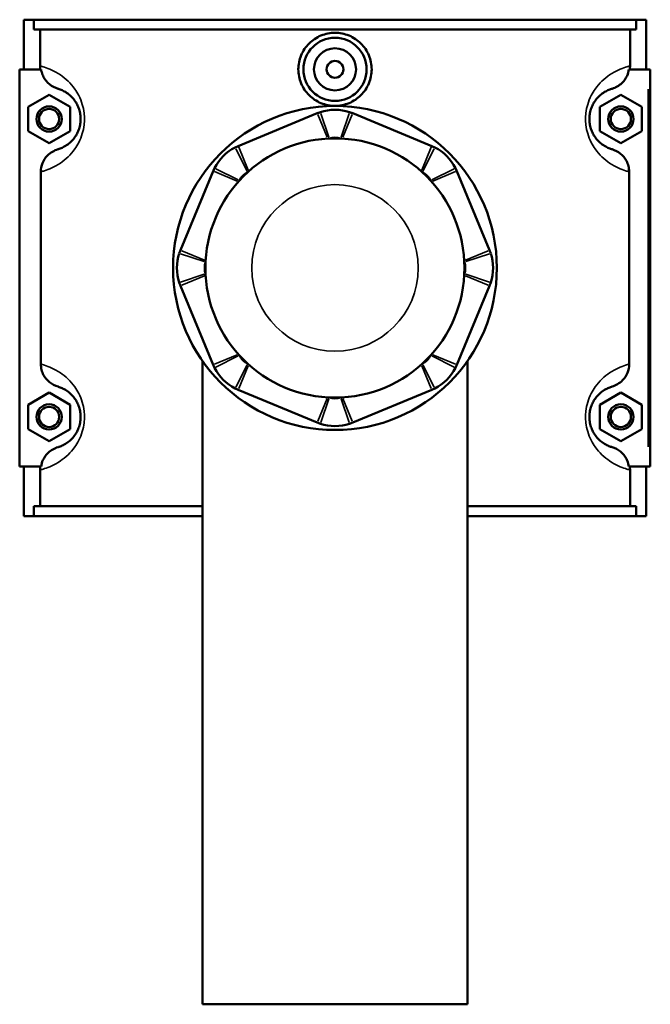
# Model space of a CAD drawing. Header units: millimetres. Extents: x -277 to 997, y -139 to 1166.
# Tile 8 of 8: x 387 to 537, y 797 to 1031. Entities that reach past the tile are written whole.
import ezdxf

# ---------------------------------------------------------------- set-up
doc = ezdxf.new("R2010")
doc.units = ezdxf.units.MM
doc.layers.add('Visible (ANSI)', color=7, linetype='Continuous', lineweight=50)
doc.layers.add('Visible Narrow (ANSI)', color=7, linetype='Continuous', lineweight=35)

msp = doc.modelspace()

# ---------------------------------------------------------------- linework, layer by layer
at = {"layer": 'Visible (ANSI)'}
for p, q in [((388.27, 1031.23), (388.27, 1019.43)), ((388.27, 1031.23), (390.65, 1031.23)), ((390.65, 1031.23), (533.9, 1031.23)), ((390.65, 1028.87), (390.65, 1031.23)), ((533.9, 1031.23), (533.9, 1028.87)), ((533.9, 1031.23), (536.27, 1031.23)), ((536.27, 1031.23), (536.27, 1019.43)), ((533.9, 1028.87), (390.65, 1028.87)), ((392.11, 1020.22), (392.11, 1028.87)), ((532.44, 1020.22), (532.44, 1028.87)), ((392.36, 1019.43), (387.27, 1019.43)), ((387.27, 1019.43), (387.27, 925.03)), ((532.18, 1019.43), (536.77, 1019.43)), ((536.77, 1019.43), (537.27, 1019.43)), ((537.27, 925.03), (537.27, 1019.43)), ((389.27, 1010.52), (394.27, 1013.41)), ((394.27, 1013.41), (399.27, 1010.52)), ((530.27, 1013.41), (525.27, 1010.52)), ((535.27, 1010.52), (530.27, 1013.41)), ((389.27, 1004.75), (389.27, 1010.52)), ((399.27, 1010.52), (399.27, 1004.75)), ((458.06, 1008.99), (439.26, 1001.2)), ((485.29, 1001.2), (466.48, 1008.99)), ((525.27, 1010.52), (525.27, 1004.75)), ((535.27, 1004.75), (535.27, 1010.52)), ((394.27, 1001.86), (389.27, 1004.75)), ((399.27, 1004.75), (394.27, 1001.86)), ((525.27, 1004.75), (530.27, 1001.86)), ((530.27, 1001.86), (535.27, 1004.75)), ((392.31, 995.09), (392.31, 949.37)), ((433.31, 995.25), (425.52, 976.44)), ((499.03, 976.44), (491.24, 995.25)), ((532.24, 949.37), (532.24, 995.09)), ((425.52, 968.02), (433.31, 949.22)), ((491.24, 949.22), (499.03, 968.02)), ((430.77, 950.1), (430.77, 797.23)), ((493.77, 950.1), (493.77, 797.23)), ((439.26, 943.27), (458.06, 935.48)), ((466.48, 935.48), (485.29, 943.27)), ((389.27, 939.72), (394.27, 942.61)), ((394.27, 942.61), (399.27, 939.72)), ((530.27, 942.61), (525.27, 939.72)), ((535.27, 939.72), (530.27, 942.61)), ((389.27, 933.95), (389.27, 939.72)), ((399.27, 939.72), (399.27, 933.95)), ((525.27, 939.72), (525.27, 933.95)), ((535.27, 933.95), (535.27, 939.72)), ((394.27, 931.06), (389.27, 933.95)), ((399.27, 933.95), (394.27, 931.06)), ((525.27, 933.95), (530.27, 931.06)), ((530.27, 931.06), (535.27, 933.95)), ((387.27, 925.03), (392.36, 925.03)), ((388.27, 925.03), (388.27, 913.23)), ((536.77, 925.03), (532.18, 925.03)), ((536.27, 925.03), (536.27, 913.23)), ((537.27, 925.03), (536.77, 925.03)), ((392.11, 915.59), (392.11, 924.24)), ((532.44, 915.59), (532.44, 924.24)), ((430.77, 915.59), (390.65, 915.59)), ((390.65, 913.23), (390.65, 915.59)), ((533.9, 915.59), (493.77, 915.59)), ((533.9, 915.59), (533.9, 913.23)), ((390.65, 913.23), (388.27, 913.23)), ((390.65, 913.23), (430.77, 913.23)), ((493.77, 913.23), (533.9, 913.23)), ((536.27, 913.23), (533.9, 913.23)), ((430.77, 797.23), (493.77, 797.23))]:
    msp.add_line(p, q, dxfattribs=at)
for centre, radius in [((462.27, 1019.43), 7.5), ((462.27, 1019.43), 5), ((462.27, 1019.43), 2), ((394.27, 1007.63), 3), ((394.27, 1007.63), 2.4), ((462.27, 972.23), 38.5), ((530.27, 1007.63), 3), ((530.27, 1007.63), 2.4), ((462.27, 972.23), 30.8), ((394.27, 936.83), 3), ((394.27, 936.83), 2.4), ((530.27, 936.83), 3), ((530.27, 936.83), 2.4)]:
    msp.add_circle(centre, radius, dxfattribs=at)
for centre, radius, start, end in [((462.27, 998.83), 11, 71.5967, 108.4033), ((462.27, 998.83), 4.4, 71.5967, 108.4033), ((443.47, 991.04), 11, 116.5967, 153.4033), ((481.08, 991.04), 11, 26.5967, 63.4033), ((443.47, 991.04), 4.4, 116.5967, 153.4033), ((481.08, 991.04), 4.4, 26.5967, 63.4033), ((435.68, 972.23), 11, 161.5967, 198.4033), ((435.68, 972.23), 4.4, 161.5967, 198.4033), ((488.87, 972.23), 4.4, 341.5967, 18.4033), ((488.87, 972.23), 11, 341.5967, 18.4033), ((443.47, 953.43), 4.4, 206.5967, 243.4033), ((481.08, 953.43), 4.4, 296.5967, 333.4033), ((443.47, 953.43), 11, 206.5967, 243.4033), ((481.08, 953.43), 11, 296.5967, 333.4033), ((462.27, 945.64), 4.4, 251.5967, 288.4033), ((462.27, 945.64), 11, 251.5967, 288.4033)]:
    msp.add_arc(centre, radius, start, end, dxfattribs=at)
for points, knots in [([(471, 1019.43), (471, 1018.34), (470.78, 1017.17), (469.88, 1015.03), (469.21, 1014.05), (467.66, 1012.52), (466.68, 1011.85), (464.53, 1010.97), (463.37, 1010.75), (461.18, 1010.75), (460.01, 1010.97), (457.87, 1011.85), (456.89, 1012.52), (455.34, 1014.05), (454.66, 1015.03), (453.77, 1017.17), (453.55, 1018.34), (453.55, 1020.53), (453.77, 1021.69), (454.66, 1023.84), (455.34, 1024.81), (456.89, 1026.35), (457.87, 1027.01), (460.01, 1027.9), (461.18, 1028.11), (463.37, 1028.11), (464.53, 1027.9), (466.68, 1027.01), (467.66, 1026.35), (469.21, 1024.81), (469.88, 1023.84), (470.78, 1021.69), (471, 1020.53), (471, 1019.43)], [0, 0, 0, 0, 0.328444, 0.328444, 0.656888, 0.656888, 0.984923, 0.984923, 1.312958, 1.312958, 1.640993, 1.640993, 1.969028, 1.969028, 2.297472, 2.297472, 2.625916, 2.625916, 2.95436, 2.95436, 3.282804, 3.282804, 3.610839, 3.610839, 3.938874, 3.938874, 4.266909, 4.266909, 4.594944, 4.594944, 4.923388, 4.923388, 5.251832, 5.251832, 5.251832, 5.251832]), ([(392.36, 1019.43), (392.4, 1019.19), (392.44, 1018.96), (392.62, 1018.33), (392.77, 1017.94), (393.32, 1016.93), (393.8, 1016.35), (394.98, 1015.4), (395.66, 1015.04), (396.39, 1014.83)], [-0.6484773, -0.6484773, -0.6484773, -0.6484773, -0.5757058, -0.5757058, -0.452537, -0.452537, -0.2287038, -0.2287038, 0, 0, 0, 0]), ([(528.16, 1014.83), (528.59, 1014.95), (529.01, 1015.13), (529.79, 1015.58), (530.16, 1015.85), (531.01, 1016.66), (531.43, 1017.24), (531.96, 1018.39), (532.11, 1018.9), (532.18, 1019.43)], [-0.698132, -0.698132, -0.698132, -0.698132, -0.5629398, -0.5629398, -0.426968, -0.426968, -0.2113638, -0.2113638, -0.0503306, -0.0503306, -0.0503306, -0.0503306]), ([(396.39, 1014.83), (396.49, 1014.8), (396.59, 1014.77), (396.98, 1014.63), (397.29, 1014.51), (397.97, 1014.17), (398.33, 1013.96), (399.03, 1013.44), (399.36, 1013.16), (399.98, 1012.52), (400.27, 1012.16), (400.73, 1011.47), (400.9, 1011.17), (401.23, 1010.47), (401.38, 1010.07), (401.61, 1009.26), (401.69, 1008.85), (401.76, 1008.17), (401.77, 1007.9), (401.77, 1007.63), (401.77, 1007.36), (401.76, 1007.1), (401.69, 1006.41), (401.61, 1006), (401.38, 1005.19), (401.23, 1004.79), (400.9, 1004.1), (400.73, 1003.79), (400.27, 1003.1), (399.98, 1002.75), (399.36, 1002.1), (399.03, 1001.82), (398.33, 1001.31), (397.97, 1001.1), (397.29, 1000.76), (396.98, 1000.63), (396.59, 1000.5), (396.49, 1000.47), (396.39, 1000.44)], [0.661778, 0.661778, 0.661778, 0.661778, 0.891026, 0.891026, 1.441714, 1.441714, 1.956605, 1.956605, 2.374479, 2.374479, 2.734939, 2.734939, 2.968372, 2.968372, 3.221448, 3.221448, 3.444472, 3.444472, 3.583862, 3.583862, 3.583862, 3.723252, 3.723252, 3.946276, 3.946276, 4.199353, 4.199353, 4.432786, 4.432786, 4.793245, 4.793245, 5.21112, 5.21112, 5.726011, 5.726011, 6.276699, 6.276699, 6.505946, 6.505946, 6.505946, 6.505946]), ([(528.16, 1000.44), (528.06, 1000.47), (527.95, 1000.5), (527.57, 1000.63), (527.26, 1000.76), (526.58, 1001.1), (526.21, 1001.31), (525.52, 1001.82), (525.19, 1002.1), (524.57, 1002.75), (524.28, 1003.1), (523.82, 1003.79), (523.65, 1004.1), (523.32, 1004.79), (523.17, 1005.19), (522.94, 1006), (522.86, 1006.41), (522.79, 1007.1), (522.77, 1007.36), (522.77, 1007.63), (522.77, 1007.9), (522.79, 1008.17), (522.86, 1008.85), (522.94, 1009.26), (523.17, 1010.07), (523.32, 1010.47), (523.65, 1011.17), (523.82, 1011.47), (524.28, 1012.16), (524.57, 1012.52), (525.19, 1013.16), (525.52, 1013.44), (526.21, 1013.96), (526.58, 1014.17), (527.26, 1014.51), (527.57, 1014.63), (527.95, 1014.77), (528.06, 1014.8), (528.16, 1014.83)], [0.661778, 0.661778, 0.661778, 0.661778, 0.891024, 0.891024, 1.441714, 1.441714, 1.956605, 1.956605, 2.374479, 2.374479, 2.734939, 2.734939, 2.968372, 2.968372, 3.221448, 3.221448, 3.444472, 3.444472, 3.583862, 3.583862, 3.583862, 3.723252, 3.723252, 3.946276, 3.946276, 4.199352, 4.199352, 4.432785, 4.432785, 4.793245, 4.793245, 5.211119, 5.211119, 5.72601, 5.72601, 6.2767, 6.2767, 6.505946, 6.505946, 6.505946, 6.505946]), ([(458.8, 1009.26), (458.68, 1009.22), (458.55, 1009.18), (458.31, 1009.09), (458.18, 1009.04), (458.06, 1008.99)], [0.32119874, 0.32119874, 0.32119874, 0.32119874, 0.35694891, 0.35694891, 0.39269908, 0.39269908, 0.39269908, 0.39269908]), ([(466.48, 1008.99), (466.36, 1009.04), (466.24, 1009.09), (465.99, 1009.18), (465.87, 1009.22), (465.75, 1009.26)], [-0.39269908, -0.39269908, -0.39269908, -0.39269908, -0.35694891, -0.35694891, -0.32119874, -0.32119874, -0.32119874, -0.32119874]), ([(396.39, 1000.44), (395.92, 1000.3), (395.46, 1000.1), (394.62, 999.59), (394.23, 999.28), (393.38, 998.41), (392.98, 997.81), (392.45, 996.49), (392.31, 995.79), (392.31, 995.09)], [-0.7224408, -0.7224408, -0.7224408, -0.7224408, -0.5746891, -0.5746891, -0.4260435, -0.4260435, -0.2110445, -0.2110445, 0, 0, 0, 0]), ([(439.26, 1001.2), (439.14, 1001.15), (439.02, 1001.1), (438.78, 1000.99), (438.66, 1000.93), (438.54, 1000.87)], [-0.39269908, -0.39269908, -0.39269908, -0.39269908, -0.35694891, -0.35694891, -0.32119874, -0.32119874, -0.32119874, -0.32119874]), ([(486, 1000.87), (485.89, 1000.93), (485.77, 1000.99), (485.53, 1001.1), (485.41, 1001.15), (485.29, 1001.2)], [0.32119874, 0.32119874, 0.32119874, 0.32119874, 0.35694891, 0.35694891, 0.39269908, 0.39269908, 0.39269908, 0.39269908]), ([(532.24, 995.09), (532.24, 995.54), (532.18, 995.99), (531.96, 996.86), (531.79, 997.28), (531.22, 998.34), (530.74, 998.92), (529.57, 999.87), (528.89, 1000.22), (528.16, 1000.44)], [-0.7231392, -0.7231392, -0.7231392, -0.7231392, -0.5878857, -0.5878857, -0.452537, -0.452537, -0.2287038, -0.2287038, 0, 0, 0, 0]), ([(433.63, 995.96), (433.57, 995.84), (433.52, 995.73), (433.41, 995.49), (433.36, 995.37), (433.31, 995.25)], [0.32119874, 0.32119874, 0.32119874, 0.32119874, 0.35694891, 0.35694891, 0.39269908, 0.39269908, 0.39269908, 0.39269908]), ([(491.24, 995.25), (491.19, 995.37), (491.14, 995.49), (491.03, 995.73), (490.97, 995.84), (490.91, 995.96)], [-0.39269908, -0.39269908, -0.39269908, -0.39269908, -0.35694891, -0.35694891, -0.32119874, -0.32119874, -0.32119874, -0.32119874]), ([(425.52, 976.44), (425.47, 976.32), (425.42, 976.2), (425.33, 975.95), (425.28, 975.83), (425.24, 975.71)], [-0.39269908, -0.39269908, -0.39269908, -0.39269908, -0.35694891, -0.35694891, -0.32119874, -0.32119874, -0.32119874, -0.32119874]), ([(499.3, 975.71), (499.26, 975.83), (499.22, 975.95), (499.13, 976.2), (499.08, 976.32), (499.03, 976.44)], [0.32119874, 0.32119874, 0.32119874, 0.32119874, 0.35694891, 0.35694891, 0.39269908, 0.39269908, 0.39269908, 0.39269908]), ([(425.24, 968.76), (425.28, 968.64), (425.33, 968.51), (425.42, 968.27), (425.47, 968.14), (425.52, 968.02)], [0.32119874, 0.32119874, 0.32119874, 0.32119874, 0.35694891, 0.35694891, 0.39269908, 0.39269908, 0.39269908, 0.39269908]), ([(499.03, 968.02), (499.08, 968.14), (499.13, 968.27), (499.22, 968.51), (499.26, 968.64), (499.3, 968.76)], [-0.39269908, -0.39269908, -0.39269908, -0.39269908, -0.35694891, -0.35694891, -0.32119874, -0.32119874, -0.32119874, -0.32119874]), ([(392.31, 949.37), (392.31, 948.92), (392.37, 948.48), (392.59, 947.6), (392.75, 947.18), (393.32, 946.13), (393.8, 945.55), (394.98, 944.6), (395.66, 944.24), (396.39, 944.03)], [-0.7231392, -0.7231392, -0.7231392, -0.7231392, -0.5878857, -0.5878857, -0.452537, -0.452537, -0.2287038, -0.2287038, 0, 0, 0, 0]), ([(433.31, 949.22), (433.36, 949.1), (433.41, 948.98), (433.52, 948.74), (433.57, 948.62), (433.63, 948.5)], [-0.39269908, -0.39269908, -0.39269908, -0.39269908, -0.35694891, -0.35694891, -0.32119874, -0.32119874, -0.32119874, -0.32119874]), ([(490.91, 948.5), (490.97, 948.62), (491.03, 948.74), (491.14, 948.98), (491.19, 949.1), (491.24, 949.22)], [0.32119874, 0.32119874, 0.32119874, 0.32119874, 0.35694891, 0.35694891, 0.39269908, 0.39269908, 0.39269908, 0.39269908]), ([(528.16, 944.03), (528.63, 944.17), (529.08, 944.37), (529.93, 944.87), (530.32, 945.18), (531.17, 946.05), (531.56, 946.66), (532.1, 947.97), (532.24, 948.67), (532.24, 949.37)], [-0.7224408, -0.7224408, -0.7224408, -0.7224408, -0.5746891, -0.5746891, -0.4260435, -0.4260435, -0.2110445, -0.2110445, 0, 0, 0, 0]), ([(396.39, 944.03), (396.49, 944), (396.59, 943.97), (396.98, 943.83), (397.29, 943.71), (397.97, 943.37), (398.33, 943.16), (399.03, 942.64), (399.36, 942.36), (399.98, 941.72), (400.27, 941.36), (400.73, 940.67), (400.9, 940.37), (401.23, 939.67), (401.38, 939.27), (401.61, 938.46), (401.69, 938.05), (401.76, 937.37), (401.77, 937.1), (401.77, 936.83), (401.77, 936.56), (401.76, 936.3), (401.69, 935.61), (401.61, 935.2), (401.38, 934.39), (401.23, 933.99), (400.9, 933.3), (400.73, 932.99), (400.27, 932.3), (399.98, 931.95), (399.36, 931.3), (399.03, 931.02), (398.33, 930.51), (397.97, 930.3), (397.29, 929.96), (396.98, 929.83), (396.59, 929.7), (396.49, 929.67), (396.39, 929.64)], [0.661778, 0.661778, 0.661778, 0.661778, 0.891026, 0.891026, 1.441714, 1.441714, 1.956605, 1.956605, 2.374479, 2.374479, 2.734939, 2.734939, 2.968372, 2.968372, 3.221448, 3.221448, 3.444472, 3.444472, 3.583862, 3.583862, 3.583862, 3.723252, 3.723252, 3.946276, 3.946276, 4.199353, 4.199353, 4.432786, 4.432786, 4.793245, 4.793245, 5.211119, 5.211119, 5.726011, 5.726011, 6.276699, 6.276699, 6.505946, 6.505946, 6.505946, 6.505946]), ([(438.54, 943.59), (438.66, 943.53), (438.78, 943.48), (439.02, 943.37), (439.14, 943.32), (439.26, 943.27)], [0.32119874, 0.32119874, 0.32119874, 0.32119874, 0.35694891, 0.35694891, 0.39269908, 0.39269908, 0.39269908, 0.39269908]), ([(485.29, 943.27), (485.41, 943.32), (485.53, 943.37), (485.77, 943.48), (485.89, 943.53), (486, 943.59)], [-0.39269908, -0.39269908, -0.39269908, -0.39269908, -0.35694891, -0.35694891, -0.32119874, -0.32119874, -0.32119874, -0.32119874]), ([(528.16, 929.64), (528.06, 929.67), (527.95, 929.7), (527.57, 929.83), (527.26, 929.96), (526.58, 930.3), (526.21, 930.51), (525.52, 931.02), (525.19, 931.3), (524.57, 931.95), (524.28, 932.3), (523.82, 932.99), (523.65, 933.3), (523.32, 933.99), (523.17, 934.39), (522.94, 935.2), (522.86, 935.61), (522.79, 936.3), (522.77, 936.56), (522.77, 936.83), (522.77, 937.1), (522.79, 937.37), (522.86, 938.05), (522.94, 938.46), (523.17, 939.27), (523.32, 939.67), (523.65, 940.37), (523.82, 940.67), (524.28, 941.36), (524.57, 941.72), (525.19, 942.36), (525.52, 942.64), (526.21, 943.16), (526.58, 943.37), (527.26, 943.71), (527.57, 943.83), (527.95, 943.97), (528.06, 944), (528.16, 944.03)], [0.661492, 0.661492, 0.661492, 0.661492, 0.890716, 0.890716, 1.441433, 1.441433, 1.956323, 1.956323, 2.374196, 2.374196, 2.734655, 2.734655, 2.968086, 2.968086, 3.221162, 3.221162, 3.444186, 3.444186, 3.583576, 3.583576, 3.583576, 3.722966, 3.722966, 3.945989, 3.945989, 4.199065, 4.199065, 4.432497, 4.432497, 4.792955, 4.792955, 5.210828, 5.210828, 5.725718, 5.725718, 6.276436, 6.276436, 6.50566, 6.50566, 6.50566, 6.50566]), ([(458.06, 935.48), (458.18, 935.43), (458.31, 935.38), (458.55, 935.29), (458.68, 935.24), (458.8, 935.2)], [-0.39269908, -0.39269908, -0.39269908, -0.39269908, -0.35694891, -0.35694891, -0.32119874, -0.32119874, -0.32119874, -0.32119874]), ([(465.75, 935.2), (465.87, 935.24), (465.99, 935.29), (466.24, 935.38), (466.36, 935.43), (466.48, 935.48)], [0.32119874, 0.32119874, 0.32119874, 0.32119874, 0.35694891, 0.35694891, 0.39269908, 0.39269908, 0.39269908, 0.39269908]), ([(396.39, 929.64), (395.96, 929.51), (395.54, 929.33), (394.76, 928.88), (394.39, 928.61), (393.54, 927.81), (393.11, 927.22), (392.59, 926.08), (392.44, 925.56), (392.36, 925.03)], [-0.698132, -0.698132, -0.698132, -0.698132, -0.5629398, -0.5629398, -0.426968, -0.426968, -0.2113638, -0.2113638, -0.0503306, -0.0503306, -0.0503306, -0.0503306]), ([(532.18, 925.03), (532.15, 925.27), (532.1, 925.51), (531.93, 926.14), (531.77, 926.52), (531.22, 927.54), (530.74, 928.12), (529.57, 929.07), (528.89, 929.42), (528.16, 929.64)], [-0.6484773, -0.6484773, -0.6484773, -0.6484773, -0.5757058, -0.5757058, -0.452537, -0.452537, -0.2287038, -0.2287038, 0, 0, 0, 0])]:
    msp.add_open_spline(points, degree=3, knots=knots, dxfattribs=at)
for points in [[(392.17, 1019.43), (392.13, 1019.69), (392.11, 1019.96), (392.11, 1020.22)], [(532.44, 1020.22), (532.44, 1019.96), (532.42, 1019.69), (532.38, 1019.43)], [(392.11, 924.24), (392.11, 924.51), (392.13, 924.77), (392.17, 925.03)], [(532.38, 925.03), (532.42, 924.77), (532.44, 924.51), (532.44, 924.24)]]:
    msp.add_open_spline(points, degree=3, dxfattribs=at)
at = {"layer": 'Visible Narrow (ANSI)'}
for p, q in [((536.77, 1014.71), (536.77, 929.75)), ((458.19, 1008.69), (460.43, 1003.28)), ((458.9, 1008.95), (460.78, 1003.31)), ((463.77, 1003.31), (465.64, 1008.95)), ((464.12, 1003.28), (466.36, 1008.69)), ((441.35, 995.27), (438.69, 1000.58)), ((441.62, 995.5), (439.38, 1000.9)), ((485.16, 1000.9), (482.92, 995.5)), ((485.85, 1000.58), (483.2, 995.27)), ((433.61, 995.12), (439.01, 992.88)), ((433.93, 995.81), (439.24, 993.15)), ((485.31, 993.15), (490.62, 995.81)), ((485.54, 992.88), (490.94, 995.12)), ((431.22, 974.08), (425.82, 976.32)), ((498.73, 976.32), (493.33, 974.08)), ((431.19, 973.73), (425.56, 975.6)), ((498.99, 975.6), (493.36, 973.73)), ((425.56, 968.86), (431.19, 970.74)), ((425.82, 968.15), (431.22, 970.39)), ((493.33, 970.39), (498.73, 968.15)), ((493.36, 970.74), (498.99, 968.86)), ((439.01, 951.58), (433.61, 949.34)), ((439.24, 951.31), (433.93, 948.65)), ((490.62, 948.65), (485.31, 951.31)), ((490.94, 949.34), (485.54, 951.58)), ((438.69, 943.89), (441.35, 949.2)), ((439.38, 943.57), (441.62, 948.97)), ((482.92, 948.97), (485.16, 943.57)), ((483.2, 949.2), (485.85, 943.89)), ((460.43, 941.18), (458.19, 935.78)), ((460.78, 941.15), (458.9, 935.51)), ((465.64, 935.51), (463.77, 941.15)), ((466.36, 935.78), (464.12, 941.18))]:
    msp.add_line(p, q, dxfattribs=at)
msp.add_circle((462.27, 972.23), 19.8, dxfattribs=at)
for points, knots in [([(392.31, 995.09), (392.57, 995.15), (392.86, 995.23), (393.69, 995.5), (394.27, 995.71), (395.55, 996.3), (396.23, 996.67), (397.54, 997.56), (398.16, 998.04), (399.32, 999.17), (399.87, 999.78), (400.72, 1000.98), (401.05, 1001.5), (401.66, 1002.71), (401.95, 1003.4), (402.37, 1004.81), (402.52, 1005.52), (402.66, 1006.7), (402.69, 1007.17), (402.69, 1007.63), (402.69, 1008.1), (402.66, 1008.56), (402.52, 1009.75), (402.37, 1010.45), (401.95, 1011.87), (401.66, 1012.56), (401.05, 1013.76), (400.72, 1014.28), (399.87, 1015.49), (399.32, 1016.1), (398.16, 1017.22), (397.54, 1017.7), (396.23, 1018.6), (395.55, 1018.96), (394.27, 1019.55), (393.69, 1019.77), (392.77, 1020.06), (392.41, 1020.15), (392.11, 1020.22)], [-6.622375, -6.622375, -6.622375, -6.622375, -6.276699, -6.276699, -5.726011, -5.726011, -5.21112, -5.21112, -4.793245, -4.793245, -4.432786, -4.432786, -4.199353, -4.199353, -3.946276, -3.946276, -3.723252, -3.723252, -3.583862, -3.583862, -3.583862, -3.444472, -3.444472, -3.221448, -3.221448, -2.968372, -2.968372, -2.734939, -2.734939, -2.374479, -2.374479, -1.956605, -1.956605, -1.441714, -1.441714, -0.891026, -0.891026, -0.450998, -0.450998, -0.450998, -0.450998]), ([(532.44, 1020.22), (532.13, 1020.15), (531.78, 1020.06), (530.86, 1019.77), (530.27, 1019.55), (529, 1018.96), (528.32, 1018.6), (527.01, 1017.7), (526.39, 1017.22), (525.22, 1016.1), (524.68, 1015.49), (523.82, 1014.28), (523.5, 1013.76), (522.89, 1012.56), (522.6, 1011.87), (522.17, 1010.45), (522.02, 1009.75), (521.88, 1008.56), (521.86, 1008.1), (521.86, 1007.63), (521.86, 1007.17), (521.88, 1006.7), (522.02, 1005.52), (522.17, 1004.81), (522.6, 1003.4), (522.89, 1002.71), (523.5, 1001.5), (523.82, 1000.98), (524.68, 999.78), (525.22, 999.17), (526.39, 998.04), (527.01, 997.56), (528.32, 996.67), (529, 996.3), (530.27, 995.71), (530.86, 995.5), (531.69, 995.23), (531.98, 995.15), (532.24, 995.09)], [-6.716726, -6.716726, -6.716726, -6.716726, -6.2767, -6.2767, -5.72601, -5.72601, -5.211119, -5.211119, -4.793245, -4.793245, -4.432785, -4.432785, -4.199352, -4.199352, -3.946276, -3.946276, -3.723252, -3.723252, -3.583862, -3.583862, -3.583862, -3.444472, -3.444472, -3.221448, -3.221448, -2.968372, -2.968372, -2.734939, -2.734939, -2.374479, -2.374479, -1.956605, -1.956605, -1.441714, -1.441714, -0.891024, -0.891024, -0.545349, -0.545349, -0.545349, -0.545349]), ([(392.11, 924.24), (392.41, 924.31), (392.77, 924.41), (393.69, 924.7), (394.27, 924.91), (395.55, 925.5), (396.23, 925.87), (397.54, 926.76), (398.16, 927.24), (399.32, 928.37), (399.87, 928.98), (400.72, 930.18), (401.05, 930.7), (401.66, 931.91), (401.95, 932.6), (402.37, 934.01), (402.52, 934.72), (402.66, 935.9), (402.69, 936.37), (402.69, 936.83), (402.69, 937.3), (402.66, 937.76), (402.52, 938.95), (402.37, 939.65), (401.95, 941.07), (401.66, 941.76), (401.05, 942.96), (400.72, 943.48), (399.87, 944.69), (399.32, 945.3), (398.16, 946.42), (397.54, 946.9), (396.23, 947.8), (395.55, 948.16), (394.27, 948.75), (393.69, 948.97), (392.86, 949.23), (392.57, 949.31), (392.31, 949.37)], [-6.716726, -6.716726, -6.716726, -6.716726, -6.276699, -6.276699, -5.726011, -5.726011, -5.211119, -5.211119, -4.793245, -4.793245, -4.432786, -4.432786, -4.199353, -4.199353, -3.946276, -3.946276, -3.723252, -3.723252, -3.583862, -3.583862, -3.583862, -3.444472, -3.444472, -3.221448, -3.221448, -2.968372, -2.968372, -2.734939, -2.734939, -2.374479, -2.374479, -1.956605, -1.956605, -1.441714, -1.441714, -0.891026, -0.891026, -0.545349, -0.545349, -0.545349, -0.545349]), ([(532.24, 949.37), (531.98, 949.31), (531.69, 949.23), (530.86, 948.97), (530.27, 948.75), (529, 948.16), (528.32, 947.8), (527.01, 946.9), (526.39, 946.42), (525.22, 945.3), (524.68, 944.69), (523.82, 943.48), (523.5, 942.96), (522.89, 941.76), (522.6, 941.07), (522.17, 939.65), (522.02, 938.95), (521.88, 937.76), (521.86, 937.3), (521.86, 936.83), (521.86, 936.37), (521.88, 935.9), (522.02, 934.72), (522.17, 934.01), (522.6, 932.6), (522.89, 931.91), (523.5, 930.7), (523.82, 930.18), (524.68, 928.98), (525.22, 928.37), (526.39, 927.24), (527.01, 926.76), (528.32, 925.87), (529, 925.5), (530.27, 924.91), (530.86, 924.7), (531.78, 924.41), (532.13, 924.31), (532.44, 924.24)], [-6.622089, -6.622089, -6.622089, -6.622089, -6.276436, -6.276436, -5.725718, -5.725718, -5.210828, -5.210828, -4.792955, -4.792955, -4.432497, -4.432497, -4.199065, -4.199065, -3.945989, -3.945989, -3.722966, -3.722966, -3.583576, -3.583576, -3.583576, -3.444186, -3.444186, -3.221162, -3.221162, -2.968086, -2.968086, -2.734655, -2.734655, -2.374196, -2.374196, -1.956323, -1.956323, -1.441433, -1.441433, -0.890716, -0.890716, -0.450711, -0.450711, -0.450711, -0.450711])]:
    msp.add_open_spline(points, degree=3, knots=knots, dxfattribs=at)

doc.saveas('drawing.dxf')
